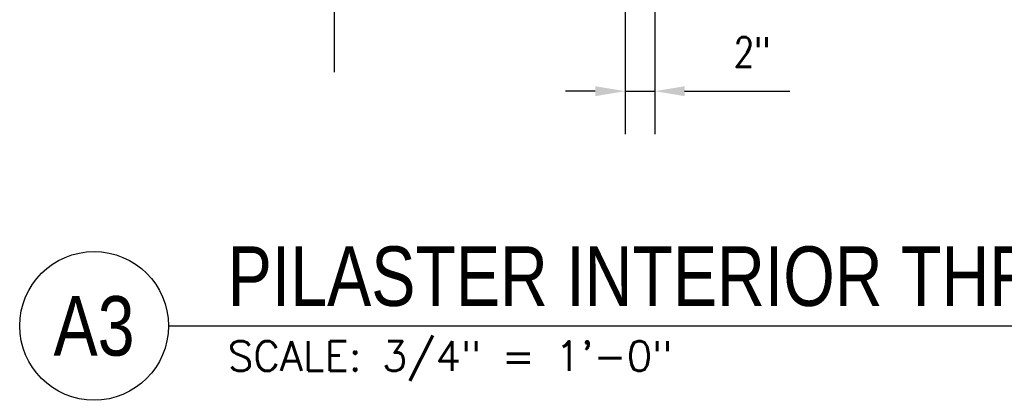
# Model space of a CAD drawing. Header units: inches. Extents: x 818 to 2209, y 105 to 919.
# Tile 14 of 127: x 1255 to 1322, y 779 to 805. Entities that reach past the tile are written whole.
import ezdxf
from ezdxf.enums import TextEntityAlignment as Align

# ---------------------------------------------------------------- set-up
doc = ezdxf.new("R2010")
doc.units = ezdxf.units.IN
doc.header["$MEASUREMENT"] = 0
for name, color, linetype in [('S-ANNO-DIMS', 1, 'Continuous'), ('S-ANNO-SYMB', 2, 'Continuous'), ('S-DETL-GENF', 3, 'Continuous'), ('S-DETL-MEDM', 3, 'Continuous')]:
    doc.layers.add(name, color=color, linetype=linetype)
doc.styles.add('Annotative', font='romans.shx', dxfattribs={"width": 0.8, "height": 0.125})
doc.styles.add('Arial', font='romans.shx', dxfattribs={"width": 0.8})
doc.styles.add('ROMANS', font='romans.shx', dxfattribs={"width": 0.8})
doc.styles.add('TITLES', font='swiss.ttf', dxfattribs={"width": 0.8, "height": 0.25})
doc.dimstyles.new('Annotative', dxfattribs={"dimscale": 0, "dimtxt": 0.125, "dimasz": 0.125, "dimexe": 0.18, "dimexo": 0.0625, "dimgap": 0.09, "dimtad": 1, "dimdec": 3, "dimzin": 3, "dimdsep": 46, "dimlunit": 4, "dimtxsty": 'Annotative', "dimcen": 0.09, "dimclrt": 2, "dimazin": 2, "dimtfac": 1, "dimtdec": 3, "dimtmove": 0, "dimatfit": 0, "dimfxl": 1, "dimtfill": 1, "dimfrac": 2, "dimtolj": 1, "dimtzin": 0, "dimarcsym": 0})

# ---------------------------------------------------------------- blocks, each defined once
blk = doc.blocks.new('Break Line - Break Line-2019604-PILASTER INTERIOR THRU PARAPET BEAM _ ROOF SLAB')
at = {"layer": 'S-DETL-MEDM'}
blk.add_line((539.55, 828.958), (539.55, 870.64), dxfattribs=at)
blk = doc.blocks.new('*D64')
at = {"layer": 'Defpoints', "color": 0, "transparency": 16777216}
for p in [(1298.026, 809.38), (1296.026, 808.608), (1298.026, 800.087)]:
    blk.add_point(p, dxfattribs=at)
at = {"layer": 'S-ANNO-DIMS', "color": 0, "lineweight": -2, "transparency": 16777216}
for p, q in [((1298.026, 808.38), (1298.026, 797.207)), ((1296.026, 807.608), (1296.026, 797.207)), ((1294.026, 800.087), (1292.026, 800.087)), ((1296.026, 800.087), (1298.026, 800.087)), ((1300.026, 800.087), (1307.115, 800.087))]:
    blk.add_line(p, q, dxfattribs=at)
at = {"layer": 'S-ANNO-DIMS', "color": 0, "transparency": 16777216}
for points in [[(1294.026, 800.421), (1294.026, 799.754), (1296.026, 800.087)], [(1300.026, 800.421), (1300.026, 799.754), (1298.026, 800.087)]]:
    blk.add_solid(points, dxfattribs=at)
at = {"layer": 'S-ANNO-DIMS', "color": 2, "lineweight": -3, "transparency": 16777216, "insert": (1304.571, 802.718), "char_height": 2, "width": 8.21858, "attachment_point": 5, "style": 'Annotative'}
blk.add_mtext('\\A1;2"', dxfattribs=at)
blk = doc.blocks.new('*U71')
at = {"linetype": 'Continuous', "lineweight": -3}
blk.add_line((1.125, 0.625), (13.5, 0.625), dxfattribs=at)
at = {"lineweight": -3}
blk.add_circle((0.8125, 0.625), 0.3125, dxfattribs=at)
at = {"lineweight": -3, "style": 'Arial'}
blk.add_attdef('DRAWING_AREA_TITLE', text='', height=0.1875, dxfattribs=at).set_placement((1.3743, 0.6339), align=Align.BOTTOM_LEFT)
blk.add_attdef('X#', text='', height=0.1875, dxfattribs=at).set_placement((0.8125, 0.625), align=Align.MIDDLE_CENTER)
blk.add_attdef('SCALE:', text='', height=0.0938, dxfattribs=at).set_placement((1.3743, 0.5606), align=Align.TOP_LEFT)

msp = doc.modelspace()

# ---------------------------------------------------------------- block references
at = {"layer": 'S-ANNO-SYMB', "lineweight": -3}
ref = msp.add_blockref('*U71', (1247.3194, 774.3143), dxfattribs=dict(at, xscale=16, yscale=16, zscale=16))
ref.add_attrib('SCALE:', 'SCALE: 3/4" = 1\'-0"', dxfattribs={"layer": '0', "lineweight": -3, "height": 2, "style": 'ROMANS'}).set_placement((1269.3081, 783.2837), align=Align.TOP_LEFT)
ref.add_attrib('DRAWING_AREA_TITLE', 'PILASTER INTERIOR THRU PARAPET BEAM / ROOF SLAB', dxfattribs={"layer": '0', "lineweight": -3, "height": 4, "style": 'TITLES', "width": 0.796875}).set_placement((1269.3081, 784.4568), align=Align.BOTTOM_LEFT)
ref.add_attrib('X#', 'A3', dxfattribs={"layer": '0', "lineweight": -3, "height": 4, "style": 'TITLES', "width": 0.796875}).set_placement((1260.3194, 784.3143), align=Align.MIDDLE_CENTER)
at = {"layer": 'S-DETL-GENF', "lineweight": -3}
msp.add_blockref('Break Line - Break Line-2019604-PILASTER INTERIOR THRU PARAPET BEAM _ ROOF SLAB', (736.9485, -27.5977), dxfattribs=at)

# ---------------------------------------------------------------- dimensions: what is measured, and where the dimension line sits
at = {"layer": 'S-ANNO-DIMS', "lineweight": -3}
dim = msp.add_linear_dim(base=(1298.0259, 800.0874), p1=(1296.0259, 808.6082), p2=(1298.0259, 809.3797), dimstyle='Annotative', override={"dimpost": '\\X', "dimtfill": 0}, dxfattribs=at)
dim.commit()
dim.dimension.update_dxf_attribs({"geometry": '*D64', "text_midpoint": (1304.5706, 802.7179)})

doc.saveas('drawing.dxf')
